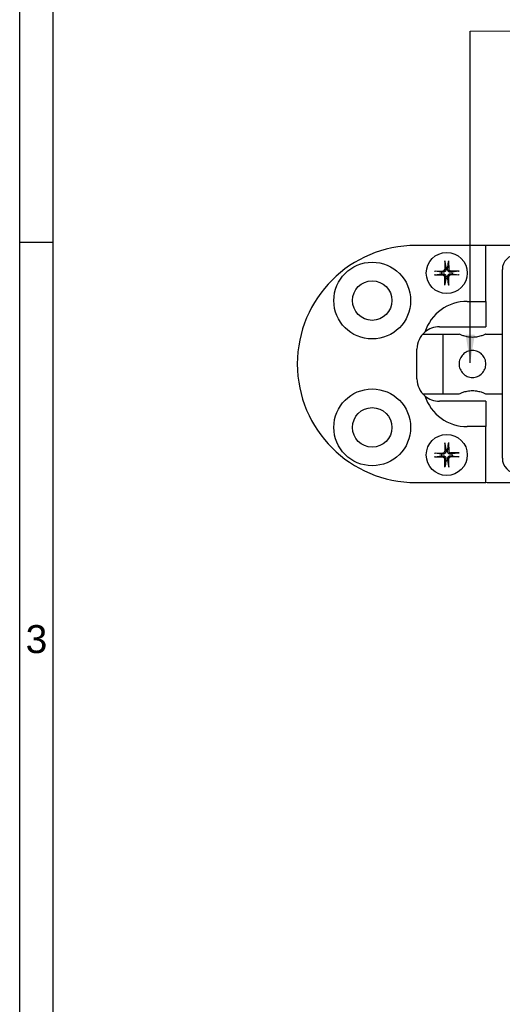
# Model space of a CAD drawing. Header units: millimetres. Extents: x 7 to 622, y 6 to 438.
# Tile 2 of 9: x 7 to 72, y 225 to 357. Entities that reach past the tile are written whole.
import ezdxf

# ---------------------------------------------------------------- set-up
doc = ezdxf.new("R2010")
doc.units = ezdxf.units.MM
doc.header["$LTSCALE"] = 1.5
for name, color, linetype, lineweight in [('Bordo (ISO)', 7, 'Continuous', 25), ('Simbolo (ISO)', 7, 'Continuous', 25), ('Visibile (ISO)', 7, 'Continuous', 25)]:
    doc.layers.add(name, color=color, linetype=linetype, lineweight=lineweight)
doc.styles.add('Miglioranzo', font='ARIAL.TTF')
doc.dimstyles.new('Default - Metodo 1b (ISO)$7', dxfattribs={"dimscale": 1.5, "dimtxt": 2.5, "dimasz": 2.5, "dimexe": 3.175, "dimexo": 0, "dimgap": 0.762, "dimtad": 1, "dimtoh": 1, "dimrnd": 1e-08, "dimtxsty": 'Miglioranzo', "dimcen": 0.09, "dimdle": 10, "dimclrd": 256, "dimclre": 256, "dimclrt": 256, "dimazin": 2, "dimtfac": 1.4, "dimtmove": 0, "dimatfit": 3, "dimfxl": 1, "dimtolj": 1, "dimlwd": -1, "dimlwe": -1, "dimarcsym": 0})

# ---------------------------------------------------------------- blocks, each defined once
blk = doc.blocks.new('Bordi Bordo A3')
at = {"layer": 'Bordo (ISO)'}
for p, q in [((8, 5), (8, 292)), ((5, 5), (5, 289)), ((5, 218), (8, 218))]:
    blk.add_line(p, q, dxfattribs=at)
at = {"layer": 'Bordo (ISO)', "insert": (6.5, 182.5), "char_height": 2.5, "attachment_point": 5, "style": 'Miglioranzo'}
blk.add_mtext('3', dxfattribs=at)

msp = doc.modelspace()

# ---------------------------------------------------------------- linework, layer by layer
at = {"layer": 'Visibile (ISO)'}
for p, q in [((70.04, 326.57), (60.64, 326.57)), ((70.04, 319.07), (70.04, 326.57)), ((74.24, 326.57), (70.74, 326.57)), ((64.53, 324.51), (64.51, 323.36)), ((64.53, 324.42), (64.66, 323.61)), ((64.91, 323.61), (65.03, 324.42)), ((65.04, 324.52), (65.06, 323.36)), ((63.14, 323.12), (64.3, 323.15)), ((63.14, 322.61), (64.3, 322.59)), ((64.04, 322.99), (63.23, 323.12)), ((63.24, 322.62), (64.05, 322.75)), ((64.54, 321.23), (64.51, 322.38)), ((65.05, 321.23), (65.07, 322.39)), ((66.43, 323.13), (65.27, 323.15)), ((66.43, 322.62), (65.27, 322.6)), ((66.34, 323.13), (65.53, 323)), ((65.53, 322.75), (66.34, 322.63)), ((72.24, 298.02), (72.24, 323.32)), ((64.67, 322.13), (64.54, 321.32)), ((65.04, 321.32), (64.91, 322.13)), ((67.54, 319.07), (70.04, 319.07)), ((70.04, 319.07), (70.04, 315.67)), ((63.79, 315.67), (70.04, 315.67)), ((61.55, 314.67), (66.44, 314.67)), ((64.24, 314.67), (64.24, 306.67)), ((70.04, 314.67), (72.24, 314.67)), ((60.79, 308.67), (60.79, 312.67)), ((61.55, 306.67), (66.44, 306.67)), ((70.04, 306.67), (72.24, 306.67)), ((70.04, 305.67), (63.79, 305.67)), ((70.04, 305.67), (70.04, 302.27)), ((70.04, 302.27), (67.54, 302.27)), ((70.04, 294.77), (70.04, 302.27)), ((64.52, 300.11), (64.51, 298.96)), ((64.53, 300.02), (64.66, 299.21)), ((64.91, 299.21), (65.03, 300.03)), ((65.03, 300.12), (65.06, 298.96)), ((63.14, 298.72), (64.3, 298.75)), ((64.04, 298.59), (63.23, 298.71)), ((66.43, 298.74), (65.27, 298.75)), ((66.34, 298.73), (65.53, 298.6)), ((63.15, 298.21), (64.3, 298.19)), ((63.24, 298.21), (64.05, 298.34)), ((64.54, 296.83), (64.51, 297.98)), ((64.67, 297.73), (64.55, 296.92)), ((65.05, 296.92), (64.91, 297.73)), ((65.05, 296.83), (65.07, 297.99)), ((66.43, 298.23), (65.28, 298.2)), ((65.53, 298.35), (66.34, 298.23)), ((60.64, 294.77), (70.04, 294.77)), ((70.74, 294.77), (74.24, 294.77))]:
    msp.add_line(p, q, dxfattribs=at)
for centre, radius in [((64.79, 322.87), 2.75), ((54.79, 319.17), 5.15), ((54.79, 319.17), 2.65), ((54.79, 302.17), 5.15), ((54.79, 302.17), 2.65), ((64.79, 298.47), 2.75)]:
    msp.add_circle(centre, radius, dxfattribs=at)
for centre, radius, start, end in [((60.64, 310.67), 15.9, 90, 270), ((70.74, 318.57), 8, 90, 95.0198), ((74.24, 323.32), 2, 90, 180), ((64.79, 322.87), 0.752, 80.7785, 99.5628), ((64.79, 322.87), 0.752, 170.7785, 189.5628), ((64.29, 323.36), 0.215, 271.3029, 359.0384), ((64.3, 322.38), 0.215, 1.3029, 89.0384), ((65.28, 323.36), 0.215, 181.3029, 269.0384), ((65.28, 322.38), 0.215, 91.3029, 179.0384), ((64.79, 322.87), 0.752, 350.7785, 9.5628), ((64.79, 322.87), 0.752, 260.7785, 279.5628), ((67.54, 313.07), 6, 90, 161.7169), ((63.79, 312.67), 3, 90, 130.469), ((63.79, 312.67), 3, 130.469, 180), ((63.79, 308.67), 3, 180, 229.531), ((63.79, 308.67), 3, 229.531, 270), ((67.54, 308.27), 6, 198.2831, 270), ((64.79, 298.47), 0.752, 170.9511, 189.7355), ((64.29, 298.96), 0.215, 271.4756, 359.2111), ((64.79, 298.47), 0.752, 80.9511, 99.7355), ((65.28, 298.97), 0.215, 181.4756, 269.2111), ((64.79, 298.47), 0.752, 350.9511, 9.7355), ((64.3, 297.98), 0.215, 1.4756, 89.2111), ((64.79, 298.47), 0.752, 260.9511, 279.7355), ((65.28, 297.98), 0.215, 91.4756, 179.2111), ((74.24, 298.02), 2, 180, 270), ((70.74, 302.77), 8, 264.9802, 270)]:
    msp.add_arc(centre, radius, start, end, dxfattribs=at)
for points, knots in [([(64.53, 324.42), (64.53, 324.43), (64.53, 324.43), (64.53, 324.45), (64.53, 324.46), (64.53, 324.49), (64.53, 324.5), (64.53, 324.51)], [0.03495487, 0.03495487, 0.03495487, 0.03495487, 0.03801973, 0.03801973, 0.04181436, 0.04181436, 0.04566018, 0.04566018, 0.04566018, 0.04566018]), ([(65.04, 324.52), (65.04, 324.5), (65.04, 324.49), (65.04, 324.46), (65.04, 324.45), (65.03, 324.44), (65.03, 324.43), (65.03, 324.42)], [0.0153115, 0.0153115, 0.0153115, 0.0153115, 0.01915732, 0.01915732, 0.02295195, 0.02295195, 0.02601681, 0.02601681, 0.02601681, 0.02601681]), ([(63.14, 323.12), (63.16, 323.12), (63.17, 323.12), (63.19, 323.12), (63.21, 323.12), (63.22, 323.12), (63.23, 323.12), (63.23, 323.12)], [0.0153115, 0.0153115, 0.0153115, 0.0153115, 0.01915732, 0.01915732, 0.02295195, 0.02295195, 0.02601681, 0.02601681, 0.02601681, 0.02601681]), ([(63.24, 322.62), (63.23, 322.62), (63.22, 322.62), (63.21, 322.61), (63.2, 322.61), (63.17, 322.61), (63.16, 322.61), (63.14, 322.61)], [0.03495487, 0.03495487, 0.03495487, 0.03495487, 0.03801973, 0.03801973, 0.04181436, 0.04181436, 0.04566018, 0.04566018, 0.04566018, 0.04566018]), ([(64.67, 323.36), (64.67, 323.32), (64.66, 323.27), (64.65, 323.21), (64.63, 323.19), (64.61, 323.13), (64.59, 323.11), (64.55, 323.07), (64.52, 323.05), (64.47, 323.02), (64.45, 323.01), (64.38, 322.99), (64.34, 322.99), (64.3, 322.99)], [0.16722794, 0.16722794, 0.16722794, 0.16722794, 0.17980141, 0.17980141, 0.1882428, 0.1882428, 0.19668418, 0.19668418, 0.20512557, 0.20512557, 0.21356695, 0.21356695, 0.22614043, 0.22614043, 0.22614043, 0.22614043]), ([(64.3, 322.75), (64.34, 322.76), (64.39, 322.75), (64.45, 322.73), (64.47, 322.72), (64.52, 322.69), (64.55, 322.67), (64.59, 322.63), (64.61, 322.61), (64.64, 322.56), (64.65, 322.53), (64.67, 322.47), (64.67, 322.43), (64.67, 322.39)], [0.16722794, 0.16722794, 0.16722794, 0.16722794, 0.17980141, 0.17980141, 0.1882428, 0.1882428, 0.19668418, 0.19668418, 0.20512557, 0.20512557, 0.21356695, 0.21356695, 0.22614043, 0.22614043, 0.22614043, 0.22614043]), ([(65.27, 322.99), (65.23, 322.99), (65.19, 322.99), (65.13, 323.01), (65.1, 323.02), (65.05, 323.05), (65.03, 323.07), (64.99, 323.11), (64.97, 323.14), (64.94, 323.19), (64.93, 323.21), (64.91, 323.27), (64.9, 323.32), (64.9, 323.36)], [0.16722794, 0.16722794, 0.16722794, 0.16722794, 0.17980141, 0.17980141, 0.1882428, 0.1882428, 0.19668418, 0.19668418, 0.20512557, 0.20512557, 0.21356695, 0.21356695, 0.22614043, 0.22614043, 0.22614043, 0.22614043]), ([(64.9, 322.39), (64.9, 322.43), (64.91, 322.47), (64.93, 322.53), (64.94, 322.56), (64.97, 322.61), (64.99, 322.63), (65.03, 322.67), (65.05, 322.69), (65.1, 322.72), (65.13, 322.73), (65.19, 322.75), (65.23, 322.76), (65.27, 322.76)], [0.16722794, 0.16722794, 0.16722794, 0.16722794, 0.17980141, 0.17980141, 0.1882428, 0.1882428, 0.19668418, 0.19668418, 0.20512557, 0.20512557, 0.21356695, 0.21356695, 0.22614043, 0.22614043, 0.22614043, 0.22614043]), ([(66.34, 323.13), (66.34, 323.13), (66.35, 323.13), (66.37, 323.13), (66.38, 323.13), (66.4, 323.13), (66.42, 323.13), (66.43, 323.13)], [0.03495487, 0.03495487, 0.03495487, 0.03495487, 0.03801973, 0.03801973, 0.04181436, 0.04181436, 0.04566018, 0.04566018, 0.04566018, 0.04566018]), ([(66.43, 322.62), (66.42, 322.62), (66.4, 322.62), (66.38, 322.62), (66.37, 322.62), (66.35, 322.62), (66.34, 322.63), (66.34, 322.63)], [0.0153115, 0.0153115, 0.0153115, 0.0153115, 0.01915732, 0.01915732, 0.02295195, 0.02295195, 0.02601681, 0.02601681, 0.02601681, 0.02601681]), ([(64.54, 321.23), (64.54, 321.24), (64.54, 321.26), (64.54, 321.28), (64.54, 321.29), (64.54, 321.31), (64.54, 321.31), (64.54, 321.32)], [0.0153115, 0.0153115, 0.0153115, 0.0153115, 0.01915732, 0.01915732, 0.02295195, 0.02295195, 0.02601681, 0.02601681, 0.02601681, 0.02601681]), ([(65.04, 321.32), (65.04, 321.32), (65.04, 321.31), (65.04, 321.29), (65.05, 321.28), (65.05, 321.26), (65.05, 321.24), (65.05, 321.23)], [0.03495487, 0.03495487, 0.03495487, 0.03495487, 0.03801973, 0.03801973, 0.04181436, 0.04181436, 0.04566018, 0.04566018, 0.04566018, 0.04566018]), ([(68.24, 314.24), (68.01, 314.24), (67.76, 314.27), (67.32, 314.35), (67.12, 314.41), (66.81, 314.52), (66.67, 314.57), (66.48, 314.65), (66.44, 314.67), (66.44, 314.67)], [0, 0, 0, 0, 0.0689539, 0.0689539, 0.1379078, 0.1379078, 0.2067447, 0.2067447, 0.2755816, 0.2755816, 0.2755816, 0.2755816]), ([(70.04, 314.67), (70.04, 314.67), (69.99, 314.65), (69.81, 314.57), (69.67, 314.52), (69.35, 314.41), (69.15, 314.35), (68.71, 314.27), (68.47, 314.24), (68.24, 314.24)], [0.8267449, 0.8267449, 0.8267449, 0.8267449, 0.8955818, 0.8955818, 0.9644187, 0.9644187, 1.0333726, 1.0333726, 1.1023265, 1.1023265, 1.1023265, 1.1023265]), ([(68.24, 308.87), (68.01, 308.87), (67.76, 308.92), (67.32, 309.1), (67.12, 309.24), (66.81, 309.56), (66.67, 309.76), (66.48, 310.2), (66.44, 310.44), (66.44, 310.9), (66.48, 311.14), (66.67, 311.59), (66.81, 311.79), (67.12, 312.1), (67.32, 312.24), (67.76, 312.43), (68.01, 312.47), (68.47, 312.47), (68.71, 312.43), (69.15, 312.24), (69.35, 312.1), (69.67, 311.79), (69.81, 311.59), (69.99, 311.14), (70.04, 310.9), (70.04, 310.44), (69.99, 310.2), (69.81, 309.76), (69.67, 309.56), (69.35, 309.24), (69.15, 309.1), (68.71, 308.92), (68.47, 308.87), (68.24, 308.87)], [0, 0, 0, 0, 0.068954, 0.068954, 0.137908, 0.137908, 0.206745, 0.206745, 0.275582, 0.275582, 0.344419, 0.344419, 0.413255, 0.413255, 0.482209, 0.482209, 0.551163, 0.551163, 0.620117, 0.620117, 0.689071, 0.689071, 0.757908, 0.757908, 0.826745, 0.826745, 0.895582, 0.895582, 0.964419, 0.964419, 1.033373, 1.033373, 1.102327, 1.102327, 1.102327, 1.102327]), ([(66.44, 306.67), (66.44, 306.67), (66.48, 306.69), (66.67, 306.77), (66.81, 306.83), (67.12, 306.93), (67.32, 306.99), (67.76, 307.08), (68.01, 307.1), (68.24, 307.1)], [0.8267449, 0.8267449, 0.8267449, 0.8267449, 0.8955818, 0.8955818, 0.9644187, 0.9644187, 1.0333726, 1.0333726, 1.1023265, 1.1023265, 1.1023265, 1.1023265]), ([(68.24, 307.1), (68.47, 307.1), (68.71, 307.08), (69.15, 306.99), (69.35, 306.93), (69.67, 306.83), (69.81, 306.77), (69.99, 306.69), (70.04, 306.67), (70.04, 306.67)], [0, 0, 0, 0, 0.0689539, 0.0689539, 0.1379078, 0.1379078, 0.2067447, 0.2067447, 0.2755816, 0.2755816, 0.2755816, 0.2755816]), ([(64.53, 300.02), (64.53, 300.03), (64.53, 300.03), (64.52, 300.05), (64.52, 300.06), (64.52, 300.09), (64.52, 300.1), (64.52, 300.11)], [0.03495487, 0.03495487, 0.03495487, 0.03495487, 0.03801973, 0.03801973, 0.04181436, 0.04181436, 0.04566018, 0.04566018, 0.04566018, 0.04566018]), ([(65.03, 300.12), (65.03, 300.1), (65.03, 300.09), (65.03, 300.07), (65.03, 300.05), (65.03, 300.04), (65.03, 300.03), (65.03, 300.03)], [0.0153115, 0.0153115, 0.0153115, 0.0153115, 0.01915732, 0.01915732, 0.02295195, 0.02295195, 0.02601681, 0.02601681, 0.02601681, 0.02601681]), ([(63.14, 298.72), (63.15, 298.72), (63.17, 298.72), (63.19, 298.72), (63.21, 298.72), (63.22, 298.71), (63.23, 298.71), (63.23, 298.71)], [0.0153115, 0.0153115, 0.0153115, 0.0153115, 0.01915732, 0.01915732, 0.02295195, 0.02295195, 0.02601681, 0.02601681, 0.02601681, 0.02601681]), ([(64.67, 298.95), (64.67, 298.91), (64.66, 298.87), (64.65, 298.81), (64.63, 298.78), (64.6, 298.73), (64.59, 298.71), (64.55, 298.67), (64.52, 298.65), (64.47, 298.62), (64.45, 298.61), (64.38, 298.59), (64.34, 298.58), (64.3, 298.59)], [0.16722794, 0.16722794, 0.16722794, 0.16722794, 0.17980141, 0.17980141, 0.1882428, 0.1882428, 0.19668418, 0.19668418, 0.20512557, 0.20512557, 0.21356695, 0.21356695, 0.22614043, 0.22614043, 0.22614043, 0.22614043]), ([(65.27, 298.59), (65.23, 298.59), (65.19, 298.6), (65.13, 298.61), (65.1, 298.63), (65.05, 298.65), (65.03, 298.67), (64.99, 298.71), (64.97, 298.74), (64.94, 298.79), (64.93, 298.81), (64.91, 298.87), (64.9, 298.92), (64.9, 298.96)], [0.16722794, 0.16722794, 0.16722794, 0.16722794, 0.17980141, 0.17980141, 0.1882428, 0.1882428, 0.19668418, 0.19668418, 0.20512557, 0.20512557, 0.21356695, 0.21356695, 0.22614043, 0.22614043, 0.22614043, 0.22614043]), ([(66.34, 298.73), (66.34, 298.73), (66.35, 298.73), (66.37, 298.73), (66.38, 298.74), (66.4, 298.74), (66.42, 298.74), (66.43, 298.74)], [0.03495487, 0.03495487, 0.03495487, 0.03495487, 0.03801973, 0.03801973, 0.04181436, 0.04181436, 0.04566018, 0.04566018, 0.04566018, 0.04566018]), ([(63.24, 298.21), (63.23, 298.21), (63.23, 298.21), (63.21, 298.21), (63.2, 298.21), (63.17, 298.21), (63.16, 298.21), (63.15, 298.21)], [0.03495487, 0.03495487, 0.03495487, 0.03495487, 0.03801973, 0.03801973, 0.04181436, 0.04181436, 0.04566018, 0.04566018, 0.04566018, 0.04566018]), ([(64.3, 298.35), (64.34, 298.35), (64.39, 298.35), (64.45, 298.33), (64.47, 298.32), (64.52, 298.29), (64.55, 298.27), (64.59, 298.23), (64.61, 298.21), (64.64, 298.16), (64.65, 298.13), (64.67, 298.07), (64.67, 298.03), (64.67, 297.99)], [0.16722794, 0.16722794, 0.16722794, 0.16722794, 0.17980141, 0.17980141, 0.1882428, 0.1882428, 0.19668418, 0.19668418, 0.20512557, 0.20512557, 0.21356695, 0.21356695, 0.22614043, 0.22614043, 0.22614043, 0.22614043]), ([(64.91, 297.99), (64.9, 298.03), (64.91, 298.07), (64.93, 298.13), (64.94, 298.16), (64.97, 298.21), (64.99, 298.23), (65.03, 298.27), (65.05, 298.29), (65.1, 298.32), (65.13, 298.33), (65.19, 298.35), (65.23, 298.36), (65.27, 298.36)], [0.16722794, 0.16722794, 0.16722794, 0.16722794, 0.17980141, 0.17980141, 0.1882428, 0.1882428, 0.19668418, 0.19668418, 0.20512557, 0.20512557, 0.21356695, 0.21356695, 0.22614043, 0.22614043, 0.22614043, 0.22614043]), ([(66.43, 298.23), (66.42, 298.23), (66.4, 298.23), (66.38, 298.23), (66.37, 298.23), (66.35, 298.23), (66.35, 298.23), (66.34, 298.23)], [0.0153115, 0.0153115, 0.0153115, 0.0153115, 0.01915732, 0.01915732, 0.02295195, 0.02295195, 0.02601681, 0.02601681, 0.02601681, 0.02601681]), ([(64.54, 296.83), (64.54, 296.84), (64.54, 296.85), (64.54, 296.88), (64.54, 296.89), (64.54, 296.91), (64.55, 296.91), (64.55, 296.92)], [0.0153115, 0.0153115, 0.0153115, 0.0153115, 0.01915732, 0.01915732, 0.02295195, 0.02295195, 0.02601681, 0.02601681, 0.02601681, 0.02601681]), ([(65.05, 296.92), (65.05, 296.92), (65.05, 296.91), (65.05, 296.89), (65.05, 296.88), (65.05, 296.86), (65.05, 296.84), (65.05, 296.83)], [0.03495487, 0.03495487, 0.03495487, 0.03495487, 0.03801973, 0.03801973, 0.04181436, 0.04181436, 0.04566018, 0.04566018, 0.04566018, 0.04566018])]:
    msp.add_open_spline(points, degree=3, knots=knots, dxfattribs=at)
for points, weights in [([(64.66, 323.61), (64.67, 323.46), (64.67, 323.36)], [1, 1.22198309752, 1.42828100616]), ([(64.9, 323.36), (64.9, 323.46), (64.91, 323.61)], [1.42828100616, 1.22198309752, 1]), ([(64.3, 322.99), (64.2, 322.99), (64.04, 322.99)], [1.42828100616, 1.22198309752, 1]), ([(64.05, 322.75), (64.2, 322.75), (64.3, 322.75)], [1, 1.22198309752, 1.42828100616]), ([(64.67, 322.39), (64.67, 322.29), (64.67, 322.13)], [1.42828100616, 1.22198309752, 1]), ([(64.91, 322.13), (64.91, 322.29), (64.9, 322.39)], [1, 1.22198309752, 1.42828100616]), ([(65.53, 323), (65.37, 322.99), (65.27, 322.99)], [1, 1.22198309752, 1.42828100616]), ([(65.27, 322.76), (65.37, 322.75), (65.53, 322.75)], [1.42828100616, 1.22198309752, 1]), ([(64.3, 298.59), (64.2, 298.59), (64.04, 298.59)], [1.42828100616, 1.22198309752, 1]), ([(64.66, 299.21), (64.66, 299.06), (64.67, 298.95)], [1, 1.22198309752, 1.42828100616]), ([(64.9, 298.96), (64.9, 299.06), (64.91, 299.21)], [1.42828100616, 1.22198309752, 1]), ([(65.53, 298.6), (65.37, 298.59), (65.27, 298.59)], [1, 1.22198309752, 1.42828100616]), ([(64.05, 298.34), (64.2, 298.35), (64.3, 298.35)], [1, 1.22198309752, 1.42828100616]), ([(64.67, 297.99), (64.67, 297.88), (64.67, 297.73)], [1.42828100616, 1.22198309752, 1]), ([(64.91, 297.73), (64.91, 297.89), (64.91, 297.99)], [1, 1.22198309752, 1.42828100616]), ([(65.27, 298.36), (65.37, 298.36), (65.53, 298.35)], [1.42828100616, 1.22198309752, 1])]:
    msp.add_rational_spline(points, weights, degree=2, dxfattribs=at)

# ---------------------------------------------------------------- block references
at = {"xscale": 1.5, "yscale": 1.5, "zscale": 1.5}
msp.add_blockref('Bordi Bordo A3', (0, 0), dxfattribs=at)

# ---------------------------------------------------------------- leaders
at = {"layer": 'Simbolo (ISO)', "annotation_type": 0, "has_hookline": 1, "hookline_direction": 0, "text_width": 43.96}
msp.add_leader([(67.93, 310.84), (67.93, 355.32), (99.47, 355.38)], dimstyle='Default - Metodo 1b (ISO)$7', override={"dimgap": 0, "dimtad": 1}, dxfattribs=at)

doc.saveas('drawing.dxf')
